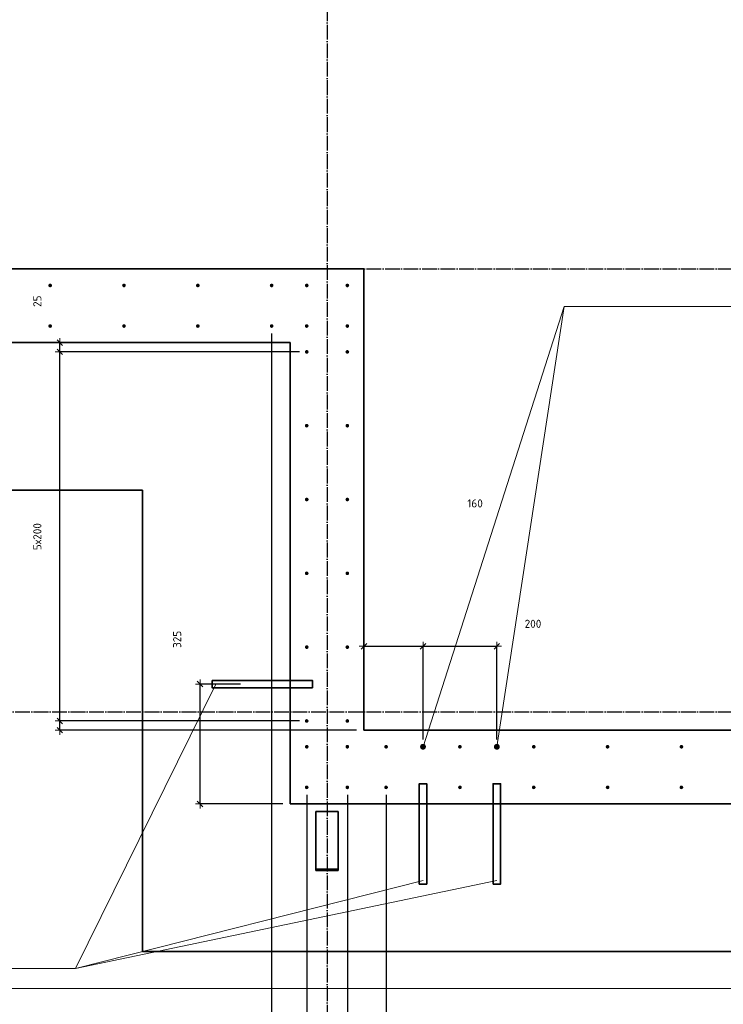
# Model space of a CAD drawing. Header units: millimetres. Extents: x 27309 to 183995, y -852 to 48500.
# Tile 5 of 93: x 127767 to 129673, y 29207 to 31875. Entities that reach past the tile are written whole.
import ezdxf

# ---------------------------------------------------------------- set-up
doc = ezdxf.new("R2010")
doc.units = ezdxf.units.MM
doc.header["$PDMODE"] = 65
for name, pattern in [('______11', [50, 40, -5, 0, -5]), ('______5', [110, 80, -10, 10, -10]), ('________', [0])]:
    doc.linetypes.add(name, pattern=pattern)
for name, color, linetype, lineweight in [('Standard', 7, 'Continuous', 25), ('Арм.стержн. Выпуски', 180, 'Continuous', 35), ('Размерная линия_ общее', 7, 'Continuous', 13)]:
    doc.layers.add(name, color=color, linetype=linetype, lineweight=lineweight)
doc.layers.add('Осевая линия_ общее', color=7, linetype='______5', lineweight=13, true_color=0xa0a0a0)
doc.styles.add('ISOCPEUR', font='ISOCPEUR')
doc.dimstyles.new('DIMSTYLE_3', dxfattribs={"dimtxt": 22, "dimasz": 25, "dimexe": 0, "dimexo": 0, "dimgap": 11, "dimtad": 2, "dimdec": 0, "dimrnd": 5, "dimzin": 12, "dimdsep": 46, "dimtxsty": 'ISOCPEUR', "dimblk1": 'ALL_ML_STRICH', "dimblk2": 'ALL_ML_STRICH', "dimsah": 1, "dimcen": 0, "dimclrd": 7, "dimclre": 256, "dimclrt": 7, "dimadec": 0, "dimazin": 0, "dimtfac": 1, "dimtdec": 0, "dimtix": 1, "dimtmove": 2, "dimatfit": 3, "dimfxl": 0, "dimtzin": 0, "dimlwd": 0, "dimlwe": -3, "dimarcsym": 0})
doc.dimstyles.new('DIMSTYLE_5', dxfattribs={"dimtxt": 22, "dimasz": 25, "dimexe": 0, "dimexo": 0, "dimgap": 11, "dimtad": 2, "dimdec": 0, "dimrnd": 5, "dimzin": 12, "dimdsep": 46, "dimtxsty": 'ISOCPEUR', "dimblk1": 'ALL_ML_STRICH', "dimblk2": 'ALL_ML_STRICH', "dimsah": 1, "dimcen": 0, "dimclrd": 7, "dimclre": 256, "dimclrt": 7, "dimadec": 0, "dimazin": 0, "dimtfac": 1, "dimtdec": 0, "dimtix": 1, "dimtmove": 2, "dimatfit": 3, "dimfxl": 0, "dimtvp": 1.2, "dimtzin": 0, "dimlwd": 0, "dimlwe": -3, "dimarcsym": 0})
doc.dimstyles.new('DIMSTYLE_7', dxfattribs={"dimtxt": 22, "dimasz": 25, "dimexe": 0, "dimexo": 0, "dimgap": 11, "dimtad": 0, "dimdec": 0, "dimrnd": 5, "dimzin": 12, "dimdsep": 46, "dimtxsty": 'ISOCPEUR', "dimblk1": 'ALL_ML_STRICH', "dimblk2": 'ALL_ML_STRICH', "dimsah": 1, "dimcen": 0, "dimclrd": 7, "dimclre": 256, "dimclrt": 7, "dimadec": 0, "dimazin": 0, "dimtfac": 1, "dimtdec": 0, "dimtix": 1, "dimtmove": 2, "dimatfit": 3, "dimfxl": 0, "dimtzin": 0, "dimlwd": 0, "dimlwe": -3, "dimarcsym": 0})

# ---------------------------------------------------------------- blocks, each defined once
blk = doc.blocks.new('ALL_ML_STRICH')
at = {"color": 0, "linetype": 'ByBlock', "lineweight": -2}
for p, q in [((-1, 0), (0.5, 0)), ((-0.3, -0.3), (0.3, 0.3)), ((0, -0.5), (0, 0.5))]:
    blk.add_line(p, q, dxfattribs=at)
blk = doc.blocks.new('*D135')
at = {"layer": 'DEFPOINTS', "color": 7, "linetype": 'Continuous', "lineweight": 13, "transparency": 33554687}
for p in [(128700, 30445.4), (128700, 30177.2), (128860, 29905)]:
    blk.add_point(p, dxfattribs=at)
at = {"layer": 'Размерная линия_ общее', "color": 253, "linetype": 'Continuous', "lineweight": -2, "true_color": 0xa0a0a0, "transparency": 33554687}
for p, q in [((128700, 30177.2), (128700, 30177.2)), ((128860, 29925), (128860, 30177.2))]:
    blk.add_line(p, q, dxfattribs=at)
at = {"layer": 'Размерная линия_ общее', "color": 7, "linetype": 'Continuous', "lineweight": -2, "transparency": 33554687}
blk.add_line((128700, 30177.2), (128860, 30177.2), dxfattribs=at)
at = {"layer": 'Размерная линия_ общее', "color": 7, "linetype": 'Continuous', "lineweight": 13, "transparency": 33554687, "xscale": 25, "yscale": 25, "zscale": 25, "rotation": 180}
blk.add_blockref('ALL_ML_STRICH', (128700, 30177.2), dxfattribs=at)
at = {"layer": 'Размерная линия_ общее', "color": 7, "linetype": 'Continuous', "lineweight": 13, "transparency": 33554687, "xscale": 25, "yscale": 25, "zscale": 25}
blk.add_blockref('ALL_ML_STRICH', (128860, 30177.2), dxfattribs=at)
at = {"layer": 'Размерная линия_ общее', "color": 7, "linetype": 'Continuous', "lineweight": 13, "transparency": 33554687, "insert": (129001, 30564.4), "char_height": 22, "width": 66, "attachment_point": 5, "style": 'ISOCPEUR'}
blk.add_mtext('\\A1;{160}', dxfattribs=at)
blk = doc.blocks.new('*D136')
at = {"layer": 'DEFPOINTS', "color": 7, "linetype": 'Continuous', "lineweight": 13, "transparency": 33554687}
for p in [(128860, 30177.2), (128860, 29905), (129060, 29905)]:
    blk.add_point(p, dxfattribs=at)
at = {"layer": 'Размерная линия_ общее', "color": 253, "linetype": 'Continuous', "lineweight": -2, "true_color": 0xa0a0a0, "transparency": 33554687}
for p, q in [((128860, 29925), (128860, 30177.2)), ((129060, 29925), (129060, 30177.2))]:
    blk.add_line(p, q, dxfattribs=at)
at = {"layer": 'Размерная линия_ общее', "color": 7, "linetype": 'Continuous', "lineweight": -2, "transparency": 33554687}
blk.add_line((128860, 30177.2), (129060, 30177.2), dxfattribs=at)
at = {"layer": 'Размерная линия_ общее', "color": 7, "linetype": 'Continuous', "lineweight": 13, "transparency": 33554687, "xscale": 25, "yscale": 25, "zscale": 25, "rotation": 180}
blk.add_blockref('ALL_ML_STRICH', (128860, 30177.2), dxfattribs=at)
at = {"layer": 'Размерная линия_ общее', "color": 7, "linetype": 'Continuous', "lineweight": 13, "transparency": 33554687, "xscale": 25, "yscale": 25, "zscale": 25}
blk.add_blockref('ALL_ML_STRICH', (129060, 30177.2), dxfattribs=at)
at = {"layer": 'Размерная линия_ общее', "color": 7, "linetype": 'Continuous', "lineweight": 13, "transparency": 33554687, "insert": (129157.9, 30238.2), "char_height": 22, "width": 66, "attachment_point": 5, "style": 'ISOCPEUR'}
blk.add_mtext('\\A1;{200}', dxfattribs=at)
blk = doc.blocks.new('*D207')
at = {"layer": 'DEFPOINTS', "color": 7, "linetype": 'Continuous', "lineweight": 13, "transparency": 33554687}
for p in [(128385.2, 30075), (128256, 29750), (128500, 29750)]:
    blk.add_point(p, dxfattribs=at)
at = {"layer": 'Размерная линия_ общее', "color": 253, "linetype": 'Continuous', "lineweight": -2, "true_color": 0xa0a0a0, "transparency": 33554687}
for p, q in [((128365.2, 30075), (128256, 30075)), ((128480, 29750), (128256, 29750))]:
    blk.add_line(p, q, dxfattribs=at)
at = {"layer": 'Размерная линия_ общее', "color": 7, "linetype": 'Continuous', "lineweight": -2, "transparency": 33554687}
blk.add_line((128256, 29750), (128256, 30075), dxfattribs=at)
at = {"layer": 'Размерная линия_ общее', "color": 7, "linetype": 'Continuous', "lineweight": 13, "transparency": 33554687, "xscale": 25, "yscale": 25, "zscale": 25}
for p, rotation in [((128256, 30075), 90), ((128256, 29750), 270)]:
    blk.add_blockref('ALL_ML_STRICH', p, dxfattribs=dict(at, rotation=rotation))
at = {"layer": 'Размерная линия_ общее', "color": 7, "linetype": 'Continuous', "lineweight": 13, "transparency": 33554687, "insert": (128194, 30196.1), "char_height": 22, "width": 66, "attachment_point": 5, "rotation": 90, "style": 'ISOCPEUR'}
blk.add_mtext('\\A1;{325}', dxfattribs=at)
blk = doc.blocks.new('*D208')
at = {"layer": 'DEFPOINTS', "color": 7, "linetype": 'Continuous', "lineweight": 13, "transparency": 33554687}
for p in [(128545, 29975), (127876.2, 29950), (128700, 29950)]:
    blk.add_point(p, dxfattribs=at)
at = {"layer": 'Размерная линия_ общее', "color": 253, "linetype": 'Continuous', "lineweight": -2, "true_color": 0xa0a0a0, "transparency": 33554687}
for p, q in [((128525, 29975), (127876.2, 29975)), ((128680, 29950), (127876.2, 29950))]:
    blk.add_line(p, q, dxfattribs=at)
at = {"layer": 'Размерная линия_ общее', "color": 7, "linetype": 'Continuous', "lineweight": -2, "transparency": 33554687}
blk.add_line((127876.2, 29950), (127876.2, 29975), dxfattribs=at)
at = {"layer": 'Размерная линия_ общее', "color": 7, "linetype": 'Continuous', "lineweight": 13, "transparency": 33554687, "xscale": 25, "yscale": 25, "zscale": 25}
for p, rotation in [((127876.2, 29975), 90), ((127876.2, 29950), 270)]:
    blk.add_blockref('ALL_ML_STRICH', p, dxfattribs=dict(at, rotation=rotation))
at = {"layer": 'Размерная линия_ общее', "color": 7, "linetype": 'Continuous', "lineweight": 13, "transparency": 33554687, "insert": (127422.6, 30095.6), "char_height": 22, "width": 44, "attachment_point": 5, "rotation": 90, "style": 'ISOCPEUR'}
blk.add_mtext('\\A1;{25}', dxfattribs=at)
blk = doc.blocks.new('*D209')
at = {"layer": 'DEFPOINTS', "color": 7, "linetype": 'Continuous', "lineweight": 13, "transparency": 33554687}
for p in [(128545, 30975), (127876.2, 29975), (128545, 29975)]:
    blk.add_point(p, dxfattribs=at)
at = {"layer": 'Размерная линия_ общее', "color": 253, "linetype": 'Continuous', "lineweight": -2, "true_color": 0xa0a0a0, "transparency": 33554687}
for p, q in [((128525, 30975), (127876.2, 30975)), ((128525, 29975), (127876.2, 29975))]:
    blk.add_line(p, q, dxfattribs=at)
at = {"layer": 'Размерная линия_ общее', "color": 7, "linetype": 'Continuous', "lineweight": -2, "transparency": 33554687}
blk.add_line((127876.2, 29975), (127876.2, 30975), dxfattribs=at)
at = {"layer": 'Размерная линия_ общее', "color": 7, "linetype": 'Continuous', "lineweight": 13, "transparency": 33554687, "xscale": 25, "yscale": 25, "zscale": 25}
for p, rotation in [((127876.2, 30975), 90), ((127876.2, 29975), 270)]:
    blk.add_blockref('ALL_ML_STRICH', p, dxfattribs=dict(at, rotation=rotation))
at = {"layer": 'Размерная линия_ общее', "color": 7, "linetype": 'Continuous', "lineweight": 13, "transparency": 33554687, "insert": (127804.2, 30437.6), "char_height": 22, "width": 1.1, "attachment_point": 1, "rotation": 90, "line_spacing_factor": 0.60241, "style": 'ISOCPEUR'}
blk.add_mtext('5х200', dxfattribs=at)
blk = doc.blocks.new('*D210')
at = {"layer": 'DEFPOINTS', "color": 7, "linetype": 'Continuous', "lineweight": 13, "transparency": 33554687}
for p in [(127876.2, 30975), (128054.7, 31000), (128545, 30975)]:
    blk.add_point(p, dxfattribs=at)
at = {"layer": 'Размерная линия_ общее', "color": 253, "linetype": 'Continuous', "lineweight": -2, "true_color": 0xa0a0a0, "transparency": 33554687}
for p, q in [((127876.2, 31000), (127876.2, 31000)), ((128525, 30975), (127876.2, 30975))]:
    blk.add_line(p, q, dxfattribs=at)
at = {"layer": 'Размерная линия_ общее', "color": 7, "linetype": 'Continuous', "lineweight": -2, "transparency": 33554687}
blk.add_line((127876.2, 30975), (127876.2, 31000), dxfattribs=at)
at = {"layer": 'Размерная линия_ общее', "color": 7, "linetype": 'Continuous', "lineweight": 13, "transparency": 33554687, "xscale": 25, "yscale": 25, "zscale": 25}
for p, rotation in [((127876.2, 31000), 90), ((127876.2, 30975), 270)]:
    blk.add_blockref('ALL_ML_STRICH', p, dxfattribs=dict(at, rotation=rotation))
at = {"layer": 'Размерная линия_ общее', "color": 7, "linetype": 'Continuous', "lineweight": 13, "transparency": 33554687, "insert": (127815.1, 31112.2), "char_height": 22, "width": 44, "attachment_point": 5, "rotation": 90, "style": 'ISOCPEUR'}
blk.add_mtext('\\A1;{25}', dxfattribs=at)
blk = doc.blocks.new('*D614')
at = {"layer": 'DEFPOINTS', "color": 7, "linetype": 'Continuous', "lineweight": 13, "transparency": 33554687}
for p in [(125450, 31045), (128450, 31045), (125450, 28639)]:
    blk.add_point(p, dxfattribs=at)
at = {"layer": 'Размерная линия_ общее', "color": 253, "linetype": 'Continuous', "lineweight": -2, "true_color": 0xa0a0a0, "transparency": 33554687}
for p, q in [((125450, 31025), (125450, 28639)), ((128450, 31025), (128450, 28639))]:
    blk.add_line(p, q, dxfattribs=at)
at = {"layer": 'Размерная линия_ общее', "color": 7, "linetype": 'Continuous', "lineweight": -2, "transparency": 33554687}
blk.add_line((125450, 28639), (128450, 28639), dxfattribs=at)
at = {"layer": 'Размерная линия_ общее', "color": 7, "linetype": 'Continuous', "lineweight": 13, "transparency": 33554687, "xscale": 25, "yscale": 25, "zscale": 25, "rotation": 180}
blk.add_blockref('ALL_ML_STRICH', (125450, 28639), dxfattribs=at)
at = {"layer": 'Размерная линия_ общее', "color": 7, "linetype": 'Continuous', "lineweight": 13, "transparency": 33554687, "xscale": 25, "yscale": 25, "zscale": 25}
blk.add_blockref('ALL_ML_STRICH', (128450, 28639), dxfattribs=at)
at = {"layer": 'Размерная линия_ общее', "color": 7, "linetype": 'Continuous', "lineweight": 13, "transparency": 33554687, "insert": (126868.6, 28711), "char_height": 22, "width": 1.1, "attachment_point": 1, "line_spacing_factor": 0.60241, "style": 'ISOCPEUR'}
blk.add_mtext('15х200=3000', dxfattribs=at)
blk = doc.blocks.new('*D615')
at = {"layer": 'DEFPOINTS', "color": 7, "linetype": 'Continuous', "lineweight": 13, "transparency": 33554687}
for p in [(128450, 31045), (128545, 29795), (128450, 28639)]:
    blk.add_point(p, dxfattribs=at)
at = {"layer": 'Размерная линия_ общее', "color": 253, "linetype": 'Continuous', "lineweight": -2, "true_color": 0xa0a0a0, "transparency": 33554687}
for p, q in [((128450, 31025), (128450, 28639)), ((128545, 29775), (128545, 28639))]:
    blk.add_line(p, q, dxfattribs=at)
at = {"layer": 'Размерная линия_ общее', "color": 7, "linetype": 'Continuous', "lineweight": -2, "transparency": 33554687}
blk.add_line((128450, 28639), (128545, 28639), dxfattribs=at)
at = {"layer": 'Размерная линия_ общее', "color": 7, "linetype": 'Continuous', "lineweight": 13, "transparency": 33554687, "xscale": 25, "yscale": 25, "zscale": 25, "rotation": 180}
blk.add_blockref('ALL_ML_STRICH', (128450, 28639), dxfattribs=at)
at = {"layer": 'Размерная линия_ общее', "color": 7, "linetype": 'Continuous', "lineweight": 13, "transparency": 33554687, "xscale": 25, "yscale": 25, "zscale": 25}
blk.add_blockref('ALL_ML_STRICH', (128545, 28639), dxfattribs=at)
at = {"layer": 'Размерная линия_ общее', "color": 7, "linetype": 'Continuous', "lineweight": 13, "transparency": 33554687, "insert": (128097.5, 28354.7), "char_height": 22, "width": 44, "attachment_point": 5, "style": 'ISOCPEUR'}
blk.add_mtext('\\A1;{95}', dxfattribs=at)
blk = doc.blocks.new('*D616')
at = {"layer": 'DEFPOINTS', "color": 7, "linetype": 'Continuous', "lineweight": 13, "transparency": 33554687}
for p in [(128545, 29795), (128655, 29795), (128545, 28639)]:
    blk.add_point(p, dxfattribs=at)
at = {"layer": 'Размерная линия_ общее', "color": 253, "linetype": 'Continuous', "lineweight": -2, "true_color": 0xa0a0a0, "transparency": 33554687}
for p, q in [((128545, 29775), (128545, 28639)), ((128655, 29775), (128655, 28639))]:
    blk.add_line(p, q, dxfattribs=at)
at = {"layer": 'Размерная линия_ общее', "color": 7, "linetype": 'Continuous', "lineweight": -2, "transparency": 33554687}
blk.add_line((128545, 28639), (128655, 28639), dxfattribs=at)
at = {"layer": 'Размерная линия_ общее', "color": 7, "linetype": 'Continuous', "lineweight": 13, "transparency": 33554687, "xscale": 25, "yscale": 25, "zscale": 25, "rotation": 180}
blk.add_blockref('ALL_ML_STRICH', (128545, 28639), dxfattribs=at)
at = {"layer": 'Размерная линия_ общее', "color": 7, "linetype": 'Continuous', "lineweight": 13, "transparency": 33554687, "xscale": 25, "yscale": 25, "zscale": 25}
blk.add_blockref('ALL_ML_STRICH', (128655, 28639), dxfattribs=at)
at = {"layer": 'Размерная линия_ общее', "color": 7, "linetype": 'Continuous', "lineweight": 13, "transparency": 33554687, "insert": (128910.7, 28353.5), "char_height": 22, "width": 66, "attachment_point": 5, "style": 'ISOCPEUR'}
blk.add_mtext('\\A1;{110}', dxfattribs=at)
blk = doc.blocks.new('*D617')
at = {"layer": 'DEFPOINTS', "color": 7, "linetype": 'Continuous', "lineweight": 13, "transparency": 33554687}
for p in [(128655, 29795), (128760, 29795), (128655, 28639)]:
    blk.add_point(p, dxfattribs=at)
at = {"layer": 'Размерная линия_ общее', "color": 253, "linetype": 'Continuous', "lineweight": -2, "true_color": 0xa0a0a0, "transparency": 33554687}
for p, q in [((128655, 29775), (128655, 28639)), ((128760, 29775), (128760, 28639))]:
    blk.add_line(p, q, dxfattribs=at)
at = {"layer": 'Размерная линия_ общее', "color": 7, "linetype": 'Continuous', "lineweight": -2, "transparency": 33554687}
blk.add_line((128655, 28639), (128760, 28639), dxfattribs=at)
at = {"layer": 'Размерная линия_ общее', "color": 7, "linetype": 'Continuous', "lineweight": 13, "transparency": 33554687, "xscale": 25, "yscale": 25, "zscale": 25, "rotation": 180}
blk.add_blockref('ALL_ML_STRICH', (128655, 28639), dxfattribs=at)
at = {"layer": 'Размерная линия_ общее', "color": 7, "linetype": 'Continuous', "lineweight": 13, "transparency": 33554687, "xscale": 25, "yscale": 25, "zscale": 25}
blk.add_blockref('ALL_ML_STRICH', (128760, 28639), dxfattribs=at)
at = {"layer": 'Размерная линия_ общее', "color": 7, "linetype": 'Continuous', "lineweight": 13, "transparency": 33554687, "insert": (128823.9, 28999.9), "char_height": 22, "width": 66, "attachment_point": 5, "style": 'ISOCPEUR'}
blk.add_mtext('\\A1;{105}', dxfattribs=at)
blk = doc.blocks.new('*D618')
at = {"layer": 'DEFPOINTS', "color": 7, "linetype": 'Continuous', "lineweight": 13, "transparency": 33554687}
for p in [(128760, 29795), (132360, 29795), (128760, 28639)]:
    blk.add_point(p, dxfattribs=at)
at = {"layer": 'Размерная линия_ общее', "color": 253, "linetype": 'Continuous', "lineweight": -2, "true_color": 0xa0a0a0, "transparency": 33554687}
for p, q in [((128760, 29775), (128760, 28639)), ((132360, 29775), (132360, 28639))]:
    blk.add_line(p, q, dxfattribs=at)
at = {"layer": 'Размерная линия_ общее', "color": 7, "linetype": 'Continuous', "lineweight": -2, "transparency": 33554687}
blk.add_line((128760, 28639), (132360, 28639), dxfattribs=at)
at = {"layer": 'Размерная линия_ общее', "color": 7, "linetype": 'Continuous', "lineweight": 13, "transparency": 33554687, "xscale": 25, "yscale": 25, "zscale": 25, "rotation": 180}
blk.add_blockref('ALL_ML_STRICH', (128760, 28639), dxfattribs=at)
at = {"layer": 'Размерная линия_ общее', "color": 7, "linetype": 'Continuous', "lineweight": 13, "transparency": 33554687, "xscale": 25, "yscale": 25, "zscale": 25}
blk.add_blockref('ALL_ML_STRICH', (132360, 28639), dxfattribs=at)
at = {"layer": 'Размерная линия_ общее', "color": 7, "linetype": 'Continuous', "lineweight": 13, "transparency": 33554687, "insert": (130478.6, 28711), "char_height": 22, "width": 1.1, "attachment_point": 1, "line_spacing_factor": 0.60241, "style": 'ISOCPEUR'}
blk.add_mtext('18х200=3600', dxfattribs=at)

msp = doc.modelspace()

# ---------------------------------------------------------------- hatches: boundary and pattern name
at = {"layer": 'Арм.стержн. Выпуски', "linetype": 'Continuous', "lineweight": 35, "transparency": 33554687}
for color, points in [(4, [(127855, 31155), (127854.6, 31156.9), (127853.5, 31158.5), (127851.9, 31159.6), (127850, 31160), (127848.1, 31159.6), (127846.5, 31158.5), (127845.4, 31156.9), (127845, 31155), (127845.4, 31153.1), (127846.5, 31151.5), (127848.1, 31150.4), (127850, 31150), (127851.9, 31150.4), (127853.5, 31151.5), (127854.6, 31153.1)]), (4, [(128055, 31155), (128054.6, 31156.9), (128053.5, 31158.5), (128051.9, 31159.6), (128050, 31160), (128048.1, 31159.6), (128046.5, 31158.5), (128045.4, 31156.9), (128045, 31155), (128045.4, 31153.1), (128046.5, 31151.5), (128048.1, 31150.4), (128050, 31150), (128051.9, 31150.4), (128053.5, 31151.5), (128054.6, 31153.1)]), (4, [(128255, 31155), (128254.6, 31156.9), (128253.5, 31158.5), (128251.9, 31159.6), (128250, 31160), (128248.1, 31159.6), (128246.5, 31158.5), (128245.4, 31156.9), (128245, 31155), (128245.4, 31153.1), (128246.5, 31151.5), (128248.1, 31150.4), (128250, 31150), (128251.9, 31150.4), (128253.5, 31151.5), (128254.6, 31153.1)]), (4, [(128455, 31155), (128454.6, 31156.9), (128453.5, 31158.5), (128451.9, 31159.6), (128450, 31160), (128448.1, 31159.6), (128446.5, 31158.5), (128445.4, 31156.9), (128445, 31155), (128445.4, 31153.1), (128446.5, 31151.5), (128448.1, 31150.4), (128450, 31150), (128451.9, 31150.4), (128453.5, 31151.5), (128454.6, 31153.1)]), (4, [(128550, 31155), (128549.6, 31156.9), (128548.5, 31158.5), (128546.9, 31159.6), (128545, 31160), (128543.1, 31159.6), (128541.5, 31158.5), (128540.4, 31156.9), (128540, 31155), (128540.4, 31153.1), (128541.5, 31151.5), (128543.1, 31150.4), (128545, 31150), (128546.9, 31150.4), (128548.5, 31151.5), (128549.6, 31153.1)]), (4, [(128660, 31155), (128659.6, 31156.9), (128658.5, 31158.5), (128656.9, 31159.6), (128655, 31160), (128653.1, 31159.6), (128651.5, 31158.5), (128650.4, 31156.9), (128650, 31155), (128650.4, 31153.1), (128651.5, 31151.5), (128653.1, 31150.4), (128655, 31150), (128656.9, 31150.4), (128658.5, 31151.5), (128659.6, 31153.1)]), (4, [(127855, 31045), (127854.6, 31046.9), (127853.5, 31048.5), (127851.9, 31049.6), (127850, 31050), (127848.1, 31049.6), (127846.5, 31048.5), (127845.4, 31046.9), (127845, 31045), (127845.4, 31043.1), (127846.5, 31041.5), (127848.1, 31040.4), (127850, 31040), (127851.9, 31040.4), (127853.5, 31041.5), (127854.6, 31043.1)]), (4, [(128055, 31045), (128054.6, 31046.9), (128053.5, 31048.5), (128051.9, 31049.6), (128050, 31050), (128048.1, 31049.6), (128046.5, 31048.5), (128045.4, 31046.9), (128045, 31045), (128045.4, 31043.1), (128046.5, 31041.5), (128048.1, 31040.4), (128050, 31040), (128051.9, 31040.4), (128053.5, 31041.5), (128054.6, 31043.1)]), (4, [(128255, 31045), (128254.6, 31046.9), (128253.5, 31048.5), (128251.9, 31049.6), (128250, 31050), (128248.1, 31049.6), (128246.5, 31048.5), (128245.4, 31046.9), (128245, 31045), (128245.4, 31043.1), (128246.5, 31041.5), (128248.1, 31040.4), (128250, 31040), (128251.9, 31040.4), (128253.5, 31041.5), (128254.6, 31043.1)]), (4, [(128455, 31045), (128454.6, 31046.9), (128453.5, 31048.5), (128451.9, 31049.6), (128450, 31050), (128448.1, 31049.6), (128446.5, 31048.5), (128445.4, 31046.9), (128445, 31045), (128445.4, 31043.1), (128446.5, 31041.5), (128448.1, 31040.4), (128450, 31040), (128451.9, 31040.4), (128453.5, 31041.5), (128454.6, 31043.1)]), (4, [(128550, 31045), (128549.6, 31046.9), (128548.5, 31048.5), (128546.9, 31049.6), (128545, 31050), (128543.1, 31049.6), (128541.5, 31048.5), (128540.4, 31046.9), (128540, 31045), (128540.4, 31043.1), (128541.5, 31041.5), (128543.1, 31040.4), (128545, 31040), (128546.9, 31040.4), (128548.5, 31041.5), (128549.6, 31043.1)]), (4, [(128660, 31045), (128659.6, 31046.9), (128658.5, 31048.5), (128656.9, 31049.6), (128655, 31050), (128653.1, 31049.6), (128651.5, 31048.5), (128650.4, 31046.9), (128650, 31045), (128650.4, 31043.1), (128651.5, 31041.5), (128653.1, 31040.4), (128655, 31040), (128656.9, 31040.4), (128658.5, 31041.5), (128659.6, 31043.1)]), (4, [(128550, 30975), (128549.6, 30976.9), (128548.5, 30978.5), (128546.9, 30979.6), (128545, 30980), (128543.1, 30979.6), (128541.5, 30978.5), (128540.4, 30976.9), (128540, 30975), (128540.4, 30973.1), (128541.5, 30971.5), (128543.1, 30970.4), (128545, 30970), (128546.9, 30970.4), (128548.5, 30971.5), (128549.6, 30973.1)]), (4, [(128660, 30975), (128659.6, 30976.9), (128658.5, 30978.5), (128656.9, 30979.6), (128655, 30980), (128653.1, 30979.6), (128651.5, 30978.5), (128650.4, 30976.9), (128650, 30975), (128650.4, 30973.1), (128651.5, 30971.5), (128653.1, 30970.4), (128655, 30970), (128656.9, 30970.4), (128658.5, 30971.5), (128659.6, 30973.1)]), (4, [(128550, 30775), (128549.6, 30776.9), (128548.5, 30778.5), (128546.9, 30779.6), (128545, 30780), (128543.1, 30779.6), (128541.5, 30778.5), (128540.4, 30776.9), (128540, 30775), (128540.4, 30773.1), (128541.5, 30771.5), (128543.1, 30770.4), (128545, 30770), (128546.9, 30770.4), (128548.5, 30771.5), (128549.6, 30773.1)]), (4, [(128660, 30775), (128659.6, 30776.9), (128658.5, 30778.5), (128656.9, 30779.6), (128655, 30780), (128653.1, 30779.6), (128651.5, 30778.5), (128650.4, 30776.9), (128650, 30775), (128650.4, 30773.1), (128651.5, 30771.5), (128653.1, 30770.4), (128655, 30770), (128656.9, 30770.4), (128658.5, 30771.5), (128659.6, 30773.1)]), (4, [(128550, 30575), (128549.6, 30576.9), (128548.5, 30578.5), (128546.9, 30579.6), (128545, 30580), (128543.1, 30579.6), (128541.5, 30578.5), (128540.4, 30576.9), (128540, 30575), (128540.4, 30573.1), (128541.5, 30571.5), (128543.1, 30570.4), (128545, 30570), (128546.9, 30570.4), (128548.5, 30571.5), (128549.6, 30573.1)]), (4, [(128660, 30575), (128659.6, 30576.9), (128658.5, 30578.5), (128656.9, 30579.6), (128655, 30580), (128653.1, 30579.6), (128651.5, 30578.5), (128650.4, 30576.9), (128650, 30575), (128650.4, 30573.1), (128651.5, 30571.5), (128653.1, 30570.4), (128655, 30570), (128656.9, 30570.4), (128658.5, 30571.5), (128659.6, 30573.1)]), (4, [(128550, 30375), (128549.6, 30376.9), (128548.5, 30378.5), (128546.9, 30379.6), (128545, 30380), (128543.1, 30379.6), (128541.5, 30378.5), (128540.4, 30376.9), (128540, 30375), (128540.4, 30373.1), (128541.5, 30371.5), (128543.1, 30370.4), (128545, 30370), (128546.9, 30370.4), (128548.5, 30371.5), (128549.6, 30373.1)]), (4, [(128660, 30375), (128659.6, 30376.9), (128658.5, 30378.5), (128656.9, 30379.6), (128655, 30380), (128653.1, 30379.6), (128651.5, 30378.5), (128650.4, 30376.9), (128650, 30375), (128650.4, 30373.1), (128651.5, 30371.5), (128653.1, 30370.4), (128655, 30370), (128656.9, 30370.4), (128658.5, 30371.5), (128659.6, 30373.1)]), (4, [(128550, 30175), (128549.6, 30176.9), (128548.5, 30178.5), (128546.9, 30179.6), (128545, 30180), (128543.1, 30179.6), (128541.5, 30178.5), (128540.4, 30176.9), (128540, 30175), (128540.4, 30173.1), (128541.5, 30171.5), (128543.1, 30170.4), (128545, 30170), (128546.9, 30170.4), (128548.5, 30171.5), (128549.6, 30173.1)]), (4, [(128660, 30175), (128659.6, 30176.9), (128658.5, 30178.5), (128656.9, 30179.6), (128655, 30180), (128653.1, 30179.6), (128651.5, 30178.5), (128650.4, 30176.9), (128650, 30175), (128650.4, 30173.1), (128651.5, 30171.5), (128653.1, 30170.4), (128655, 30170), (128656.9, 30170.4), (128658.5, 30171.5), (128659.6, 30173.1)]), (4, [(128550, 29975), (128549.6, 29976.9), (128548.5, 29978.5), (128546.9, 29979.6), (128545, 29980), (128543.1, 29979.6), (128541.5, 29978.5), (128540.4, 29976.9), (128540, 29975), (128540.4, 29973.1), (128541.5, 29971.5), (128543.1, 29970.4), (128545, 29970), (128546.9, 29970.4), (128548.5, 29971.5), (128549.6, 29973.1)]), (4, [(128660, 29975), (128659.6, 29976.9), (128658.5, 29978.5), (128656.9, 29979.6), (128655, 29980), (128653.1, 29979.6), (128651.5, 29978.5), (128650.4, 29976.9), (128650, 29975), (128650.4, 29973.1), (128651.5, 29971.5), (128653.1, 29970.4), (128655, 29970), (128656.9, 29970.4), (128658.5, 29971.5), (128659.6, 29973.1)]), (4, [(128550, 29905), (128549.6, 29906.9), (128548.5, 29908.5), (128546.9, 29909.6), (128545, 29910), (128543.1, 29909.6), (128541.5, 29908.5), (128540.4, 29906.9), (128540, 29905), (128540.4, 29903.1), (128541.5, 29901.5), (128543.1, 29900.4), (128545, 29900), (128546.9, 29900.4), (128548.5, 29901.5), (128549.6, 29903.1)]), (4, [(128550, 29905), (128549.6, 29906.9), (128548.5, 29908.5), (128546.9, 29909.6), (128545, 29910), (128543.1, 29909.6), (128541.5, 29908.5), (128540.4, 29906.9), (128540, 29905), (128540.4, 29903.1), (128541.5, 29901.5), (128543.1, 29900.4), (128545, 29900), (128546.9, 29900.4), (128548.5, 29901.5), (128549.6, 29903.1)]), (4, [(128660, 29905), (128659.6, 29906.9), (128658.5, 29908.5), (128656.9, 29909.6), (128655, 29910), (128653.1, 29909.6), (128651.5, 29908.5), (128650.4, 29906.9), (128650, 29905), (128650.4, 29903.1), (128651.5, 29901.5), (128653.1, 29900.4), (128655, 29900), (128656.9, 29900.4), (128658.5, 29901.5), (128659.6, 29903.1)]), (4, [(128660, 29905), (128659.6, 29906.9), (128658.5, 29908.5), (128656.9, 29909.6), (128655, 29910), (128653.1, 29909.6), (128651.5, 29908.5), (128650.4, 29906.9), (128650, 29905), (128650.4, 29903.1), (128651.5, 29901.5), (128653.1, 29900.4), (128655, 29900), (128656.9, 29900.4), (128658.5, 29901.5), (128659.6, 29903.1)]), (4, [(128765, 29905), (128764.6, 29906.9), (128763.5, 29908.5), (128761.9, 29909.6), (128760, 29910), (128758.1, 29909.6), (128756.5, 29908.5), (128755.4, 29906.9), (128755, 29905), (128755.4, 29903.1), (128756.5, 29901.5), (128758.1, 29900.4), (128760, 29900), (128761.9, 29900.4), (128763.5, 29901.5), (128764.6, 29903.1)]), (7, [(128868, 29905), (128867.4, 29908.1), (128865.7, 29910.7), (128863.1, 29912.4), (128860, 29913), (128856.9, 29912.4), (128854.3, 29910.7), (128852.6, 29908.1), (128852, 29905), (128852.6, 29901.9), (128854.3, 29899.3), (128856.9, 29897.6), (128860, 29897), (128863.1, 29897.6), (128865.7, 29899.3), (128867.4, 29901.9)]), (4, [(128965, 29905), (128964.6, 29906.9), (128963.5, 29908.5), (128961.9, 29909.6), (128960, 29910), (128958.1, 29909.6), (128956.5, 29908.5), (128955.4, 29906.9), (128955, 29905), (128955.4, 29903.1), (128956.5, 29901.5), (128958.1, 29900.4), (128960, 29900), (128961.9, 29900.4), (128963.5, 29901.5), (128964.6, 29903.1)]), (7, [(129068, 29905), (129067.4, 29908.1), (129065.7, 29910.7), (129063.1, 29912.4), (129060, 29913), (129056.9, 29912.4), (129054.3, 29910.7), (129052.6, 29908.1), (129052, 29905), (129052.6, 29901.9), (129054.3, 29899.3), (129056.9, 29897.6), (129060, 29897), (129063.1, 29897.6), (129065.7, 29899.3), (129067.4, 29901.9)]), (4, [(129165, 29905), (129164.6, 29906.9), (129163.5, 29908.5), (129161.9, 29909.6), (129160, 29910), (129158.1, 29909.6), (129156.5, 29908.5), (129155.4, 29906.9), (129155, 29905), (129155.4, 29903.1), (129156.5, 29901.5), (129158.1, 29900.4), (129160, 29900), (129161.9, 29900.4), (129163.5, 29901.5), (129164.6, 29903.1)]), (4, [(129365, 29905), (129364.6, 29906.9), (129363.5, 29908.5), (129361.9, 29909.6), (129360, 29910), (129358.1, 29909.6), (129356.5, 29908.5), (129355.4, 29906.9), (129355, 29905), (129355.4, 29903.1), (129356.5, 29901.5), (129358.1, 29900.4), (129360, 29900), (129361.9, 29900.4), (129363.5, 29901.5), (129364.6, 29903.1)]), (4, [(129565, 29905), (129564.6, 29906.9), (129563.5, 29908.5), (129561.9, 29909.6), (129560, 29910), (129558.1, 29909.6), (129556.5, 29908.5), (129555.4, 29906.9), (129555, 29905), (129555.4, 29903.1), (129556.5, 29901.5), (129558.1, 29900.4), (129560, 29900), (129561.9, 29900.4), (129563.5, 29901.5), (129564.6, 29903.1)]), (4, [(128550, 29795), (128549.6, 29796.9), (128548.5, 29798.5), (128546.9, 29799.6), (128545, 29800), (128543.1, 29799.6), (128541.5, 29798.5), (128540.4, 29796.9), (128540, 29795), (128540.4, 29793.1), (128541.5, 29791.5), (128543.1, 29790.4), (128545, 29790), (128546.9, 29790.4), (128548.5, 29791.5), (128549.6, 29793.1)]), (4, [(128550, 29795), (128549.6, 29796.9), (128548.5, 29798.5), (128546.9, 29799.6), (128545, 29800), (128543.1, 29799.6), (128541.5, 29798.5), (128540.4, 29796.9), (128540, 29795), (128540.4, 29793.1), (128541.5, 29791.5), (128543.1, 29790.4), (128545, 29790), (128546.9, 29790.4), (128548.5, 29791.5), (128549.6, 29793.1)]), (4, [(128660, 29795), (128659.6, 29796.9), (128658.5, 29798.5), (128656.9, 29799.6), (128655, 29800), (128653.1, 29799.6), (128651.5, 29798.5), (128650.4, 29796.9), (128650, 29795), (128650.4, 29793.1), (128651.5, 29791.5), (128653.1, 29790.4), (128655, 29790), (128656.9, 29790.4), (128658.5, 29791.5), (128659.6, 29793.1)]), (4, [(128660, 29795), (128659.6, 29796.9), (128658.5, 29798.5), (128656.9, 29799.6), (128655, 29800), (128653.1, 29799.6), (128651.5, 29798.5), (128650.4, 29796.9), (128650, 29795), (128650.4, 29793.1), (128651.5, 29791.5), (128653.1, 29790.4), (128655, 29790), (128656.9, 29790.4), (128658.5, 29791.5), (128659.6, 29793.1)]), (4, [(128765, 29795), (128764.6, 29796.9), (128763.5, 29798.5), (128761.9, 29799.6), (128760, 29800), (128758.1, 29799.6), (128756.5, 29798.5), (128755.4, 29796.9), (128755, 29795), (128755.4, 29793.1), (128756.5, 29791.5), (128758.1, 29790.4), (128760, 29790), (128761.9, 29790.4), (128763.5, 29791.5), (128764.6, 29793.1)]), (4, [(128965, 29795), (128964.6, 29796.9), (128963.5, 29798.5), (128961.9, 29799.6), (128960, 29800), (128958.1, 29799.6), (128956.5, 29798.5), (128955.4, 29796.9), (128955, 29795), (128955.4, 29793.1), (128956.5, 29791.5), (128958.1, 29790.4), (128960, 29790), (128961.9, 29790.4), (128963.5, 29791.5), (128964.6, 29793.1)]), (4, [(129165, 29795), (129164.6, 29796.9), (129163.5, 29798.5), (129161.9, 29799.6), (129160, 29800), (129158.1, 29799.6), (129156.5, 29798.5), (129155.4, 29796.9), (129155, 29795), (129155.4, 29793.1), (129156.5, 29791.5), (129158.1, 29790.4), (129160, 29790), (129161.9, 29790.4), (129163.5, 29791.5), (129164.6, 29793.1)]), (4, [(129365, 29795), (129364.6, 29796.9), (129363.5, 29798.5), (129361.9, 29799.6), (129360, 29800), (129358.1, 29799.6), (129356.5, 29798.5), (129355.4, 29796.9), (129355, 29795), (129355.4, 29793.1), (129356.5, 29791.5), (129358.1, 29790.4), (129360, 29790), (129361.9, 29790.4), (129363.5, 29791.5), (129364.6, 29793.1)]), (4, [(129565, 29795), (129564.6, 29796.9), (129563.5, 29798.5), (129561.9, 29799.6), (129560, 29800), (129558.1, 29799.6), (129556.5, 29798.5), (129555.4, 29796.9), (129555, 29795), (129555.4, 29793.1), (129556.5, 29791.5), (129558.1, 29790.4), (129560, 29790), (129561.9, 29790.4), (129563.5, 29791.5), (129564.6, 29793.1)])]:
    msp.add_hatch(color=color, dxfattribs=at).paths.add_polyline_path(points)

# ---------------------------------------------------------------- linework, layer by layer
at = {"color": 7, "linetype": 'Continuous', "lineweight": 35, "transparency": 33554687}
for p, q in [((125400, 31200), (128700, 31200)), ((128700, 31200), (128700, 31000)), ((128500, 31000), (125400, 31000)), ((128500, 29750), (128500, 31000)), ((128700, 31000), (128700, 29950)), ((128700, 29950), (132420, 29950)), ((128700, 29750), (128500, 29750)), ((132620, 29750), (128700, 29750))]:
    msp.add_line(p, q, dxfattribs=at)
at = {"layer": 'Standard', "color": 7, "linetype": '________', "lineweight": 35, "transparency": 33554687}
for p, q in [((128570, 29573.1), (128570, 29730)), ((128570, 29730), (128630, 29730)), ((128630, 29730), (128630, 29573.1))]:
    msp.add_line(p, q, dxfattribs=at)
at = {"layer": 'Standard', "color": 7, "linetype": 'Continuous', "lineweight": 35, "transparency": 33554687}
for p, q in [((128570, 29570), (128570, 29573.1)), ((128570, 29573.1), (128630, 29573.1)), ((128570, 29570), (128630, 29570)), ((128630, 29573.1), (128630, 29570))]:
    msp.add_line(p, q, dxfattribs=at)
at = {"layer": 'Standard', "color": 7, "linetype": 'Continuous', "lineweight": 13, "transparency": 33554687}
msp.add_lwpolyline([(125100, 29250), (167980, 29250), (167980, 48500), (125100, 48500), (125100, 29250)], dxfattribs=at)
at = {"layer": 'Арм.стержн. Выпуски', "color": 7, "linetype": 'Continuous', "lineweight": 13, "transparency": 33554687}
for p, q in [((129242.6, 31098.3), (128860, 29905)), ((129242.6, 31098.3), (129060, 29905)), ((129242.6, 31098.3), (131142.6, 31098.3)), ((127918.4, 29303.8), (128298.5, 30075)), ((127918.4, 29303.8), (128860, 29543)), ((127918.4, 29303.8), (129060, 29543)), ((125978.4, 29303.8), (127918.4, 29303.8))]:
    msp.add_line(p, q, dxfattribs=at)
at = {"layer": 'Арм.стержн. Выпуски', "color": 7, "linetype": 'Continuous', "lineweight": 35, "transparency": 33554687}
for points in [[(128288.5, 30085), (128560.5, 30085), (128560.5, 30065), (128288.5, 30065), (128288.5, 30085)], [(128850, 29533), (128850, 29805), (128870, 29805), (128870, 29533), (128850, 29533)], [(129050, 29533), (129050, 29805), (129070, 29805), (129070, 29533), (129050, 29533)]]:
    msp.add_lwpolyline(points, dxfattribs=at)
at = {"layer": 'Осевая линия_ общее', "color": 253, "linetype": '______11', "lineweight": -3, "true_color": 0xa0a0a0, "transparency": 33554687}
for p, q in [((128600, 46340), (128600, 27662.1)), ((125200, 31200), (169325.4, 31200)), ((125200, 30000), (169325.4, 30000))]:
    msp.add_line(p, q, dxfattribs=at)
at = {"layer": 'Размерная линия_ общее', "color": 7, "linetype": 'Continuous', "lineweight": 35, "transparency": 33554687}
for p, q in [((128100, 30600), (125200, 30600)), ((128100, 29350), (128100, 30600)), ((133020, 29350), (128100, 29350))]:
    msp.add_line(p, q, dxfattribs=at)

# ---------------------------------------------------------------- dimensions: what is measured, and where the dimension line sits
at = {"layer": 'Размерная линия_ общее', "color": 7, "linetype": 'Continuous', "lineweight": 13, "transparency": 33554687}
for base, p1, p2, dimstyle, picture, middle in [((127876.2, 31000), (128525, 30975), (127876.2, 31000), 'DIMSTYLE_5', '*D210', (127815.1, 31112.2)), ((128256, 30075), (128480, 29750), (128365.2, 30075), 'DIMSTYLE_3', '*D207', (128194, 30196.1)), ((127876.2, 29975), (128680, 29950), (128525, 29975), 'DIMSTYLE_5', '*D208', (127422.6, 30095.6))]:
    dim = msp.add_linear_dim(base=base, p1=p1, p2=p2, angle=90, dimstyle=dimstyle, override={"dimpost": '<>', "dimclrd": 7, "dimclre": 253, "dimclrt": 7, "dimlwd": 0, "dimlwe": 65533}, dxfattribs=at)
    dim.commit()
    dim.dimension.update_dxf_attribs({"geometry": picture, "text_midpoint": middle, "dimtype": 160})
for base, p1, p2, text, picture, middle in [((128450, 28639), (125450, 31025), (128450, 31025), '15х200=3000', '*D614', (126950, 28650)), ((132360, 28639), (128760, 29775), (132360, 29775), '18х200=3600', '*D618', (130560, 28650))]:
    dim = msp.add_linear_dim(base=base, p1=p1, p2=p2, text=text, dimstyle='DIMSTYLE_3', override={"dimpost": '<>', "dimclrd": 7, "dimclre": 253, "dimclrt": 7, "dimlwd": 0, "dimlwe": 65533}, dxfattribs=at)
    dim.commit()
    dim.dimension.update_dxf_attribs({"geometry": picture, "text_midpoint": middle, "dimtype": 160})
for base, p1, p2, dimstyle, picture, middle in [((128545, 28639), (128450, 31025), (128545, 29775), 'DIMSTYLE_7', '*D615', (128097.5, 28354.7)), ((128860, 30177.2), (128700, 30177.2), (128860, 29925), 'DIMSTYLE_3', '*D135', (129001, 30564.4)), ((129060, 30177.2), (128860, 29925), (129060, 29925), 'DIMSTYLE_3', '*D136', (129157.9, 30238.2)), ((128655, 28639), (128545, 29775), (128655, 29775), 'DIMSTYLE_7', '*D616', (128910.7, 28353.5)), ((128760, 28639), (128655, 29775), (128760, 29775), 'DIMSTYLE_3', '*D617', (128823.9, 28999.9))]:
    dim = msp.add_linear_dim(base=base, p1=p1, p2=p2, dimstyle=dimstyle, override={"dimpost": '<>', "dimclrd": 7, "dimclre": 253, "dimclrt": 7, "dimlwd": 0, "dimlwe": 65533}, dxfattribs=at)
    dim.commit()
    dim.dimension.update_dxf_attribs({"geometry": picture, "text_midpoint": middle, "dimtype": 160})
dim = msp.add_linear_dim(base=(127876.2, 30975), p1=(128525, 29975), p2=(128525, 30975), angle=90, text='5х200', dimstyle='DIMSTYLE_3', override={"dimpost": '<>', "dimclrd": 7, "dimclre": 253, "dimclrt": 7, "dimlwd": 0, "dimlwe": 65533}, dxfattribs=at)
dim.commit()
dim.dimension.update_dxf_attribs({"geometry": '*D209', "text_midpoint": (127865.2, 30475), "dimtype": 160})

doc.saveas('drawing.dxf')
